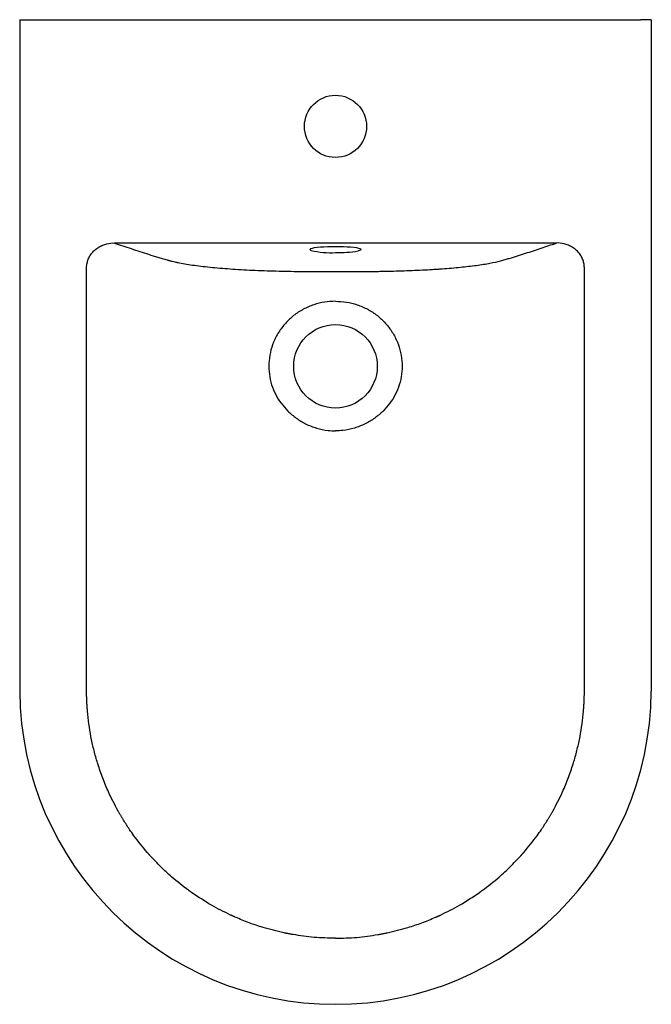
# Model space of a CAD drawing. Header units: millimetres. Extents: x 4731.203 to 4731.558, y 2577.672 to 2578.225.
import ezdxf

# ---------------------------------------------------------------- set-up
doc = ezdxf.new("R2010")
doc.units = ezdxf.units.MM
doc.layers.add('SANINDUSA', color=3, linetype='Continuous')

msp = doc.modelspace()

# ---------------------------------------------------------------- linework, layer by layer
at = {"layer": 'SANINDUSA'}
for p, q in [((4731.202835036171, 2578.225449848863), (4731.20888766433, 2578.22544985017)), ((4731.202835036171, 2578.225449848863), (4731.202835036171, 2577.847650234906)), ((4731.20888766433, 2578.22544985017), (4731.552086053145, 2578.22544985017)), ((4731.558154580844, 2578.225449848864), (4731.552086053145, 2578.22544985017)), ((4731.558154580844, 2578.225449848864), (4731.558154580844, 2577.847650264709)), ((4731.50473104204, 2578.099802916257), (4731.256242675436, 2578.099802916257))]:
    msp.add_line(p, q, dxfattribs=at)
at = {"layer": 'SANINDUSA', "flags": 128}
for points in [[(4731.366744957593, 2578.095622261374), (4731.366696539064, 2578.095640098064), (4731.36616537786, 2578.095909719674), (4731.365986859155, 2578.096186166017), (4731.36616537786, 2578.096462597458), (4731.366696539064, 2578.09673223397), (4731.36672906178, 2578.096744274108)], [(4731.36672906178, 2578.096744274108), (4731.367567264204, 2578.096988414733), (4731.368756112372, 2578.097224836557), (4731.370233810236, 2578.097435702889), (4731.371963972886, 2578.097615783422), (4731.373903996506, 2578.097760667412), (4731.376006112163, 2578.097866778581), (4731.378218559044, 2578.097931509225), (4731.380486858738, 2578.09795326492), (4731.382755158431, 2578.097931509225), (4731.384967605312, 2578.097866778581), (4731.38706972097, 2578.097760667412), (4731.389009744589, 2578.097615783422), (4731.39073990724, 2578.097435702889), (4731.392217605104, 2578.097224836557), (4731.393406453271, 2578.096988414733), (4731.394277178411, 2578.09673223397), (4731.394633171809, 2578.096574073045)], [(4731.394633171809, 2578.096574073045), (4731.394808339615, 2578.096462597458), (4731.39498685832, 2578.096186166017), (4731.394808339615, 2578.095909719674), (4731.394277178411, 2578.095640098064), (4731.393406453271, 2578.0953839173), (4731.39321604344, 2578.095339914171)]]:
    msp.add_lwpolyline(points, dxfattribs=at)
at = {"layer": 'SANINDUSA'}
for centre, radius in [((4731.380486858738, 2578.165449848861), 0.0175), ((4731.380486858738, 2578.030449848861), 0.02349999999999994)]:
    msp.add_circle(centre, radius, dxfattribs=at)
for centre, radius, start, end in [((4731.37836854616, 2578.149300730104), 0.05492254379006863, 257.7817555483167, 272.2103943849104), ((4731.381736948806, 2578.165577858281), 0.07116978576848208, 268.9935536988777, 279.2818781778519), ((4731.380494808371, 2577.849268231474), 0.177667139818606, 180.5217940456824, 359.4782155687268)]:
    msp.add_arc(centre, radius, start, end, dxfattribs=at)
for points, knots in [([(4731.240468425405, 2578.085519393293), (4731.240468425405, 2578.085519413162), (4731.240468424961, 2578.086311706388), (4731.240574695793, 2578.087899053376), (4731.241168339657, 2578.090215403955), (4731.242168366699, 2578.092385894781), (4731.24353261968, 2578.094359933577), (4731.245229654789, 2578.096070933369), (4731.247220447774, 2578.097509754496), (4731.249477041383, 2578.098646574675), (4731.252429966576, 2578.099505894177), (4731.254966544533, 2578.100121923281), (4731.256242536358, 2578.099802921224), (4731.256242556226, 2578.099802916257)], [0, 0, 0, 0, 2.502090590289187e-06, 0.09977692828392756, 0.19953089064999, 0.2993537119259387, 0.3991999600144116, 0.5003895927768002, 0.601626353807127, 0.708739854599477, 0.8159048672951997, 0.9999971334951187, 1, 1, 1, 1]), ([(4731.256242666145, 2578.099802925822), (4731.256971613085, 2578.099556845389), (4731.259280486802, 2578.098777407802), (4731.263186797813, 2578.097465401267), (4731.26799074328, 2578.095868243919), (4731.272871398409, 2578.094274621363), (4731.277029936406, 2578.092950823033), (4731.280444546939, 2578.091895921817), (4731.282640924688, 2578.091235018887), (4731.284411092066, 2578.090710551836), (4731.285548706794, 2578.090376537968), (4731.286437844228, 2578.090119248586), (4731.287132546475, 2578.089923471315), (4731.287825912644, 2578.089737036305), (4731.288823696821, 2578.089483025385), (4731.290150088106, 2578.089171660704), (4731.292449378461, 2578.088683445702), (4731.29564785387, 2578.088094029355), (4731.299961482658, 2578.087428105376), (4731.304716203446, 2578.086810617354), (4731.309860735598, 2578.086247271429), (4731.315368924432, 2578.08573800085), (4731.321222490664, 2578.085284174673), (4731.327358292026, 2578.084891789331), (4731.333740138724, 2578.084560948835), (4731.340292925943, 2578.084292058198), (4731.347014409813, 2578.084081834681), (4731.353838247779, 2578.083927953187), (4731.359563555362, 2578.08384192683), (4731.364184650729, 2578.083793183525), (4731.367619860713, 2578.083765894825), (4731.37110776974, 2578.083745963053), (4731.374402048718, 2578.083733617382), (4731.377545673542, 2578.083726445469), (4731.3795103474, 2578.083725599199), (4731.380486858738, 2578.083725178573)], [0, 0, 0, 0, 0.03219803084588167, 0.1019843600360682, 0.1717686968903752, 0.2415482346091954, 0.3113250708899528, 0.3462151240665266, 0.3811092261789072, 0.399078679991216, 0.4160080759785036, 0.4256164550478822, 0.4334365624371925, 0.4422580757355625, 0.450805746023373, 0.4680929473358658, 0.4854188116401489, 0.5200670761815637, 0.5549486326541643, 0.5897114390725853, 0.6241529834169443, 0.6585592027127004, 0.6932931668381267, 0.7280874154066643, 0.7623674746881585, 0.7972039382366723, 0.8316901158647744, 0.8663588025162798, 0.901215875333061, 0.9181650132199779, 0.9359233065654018, 0.9528439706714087, 0.9705332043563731, 0.9853539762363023, 1, 1, 1, 1]), ([(4731.380486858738, 2578.08372517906), (4731.382558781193, 2578.083725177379), (4731.384631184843, 2578.08372844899), (4731.388776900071, 2578.083741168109), (4731.390850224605, 2578.083750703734), (4731.394998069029, 2578.083777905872), (4731.397072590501, 2578.083795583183), (4731.400185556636, 2578.083830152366), (4731.401223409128, 2578.083843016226), (4731.403299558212, 2578.083871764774), (4731.404338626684, 2578.083887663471), (4731.409519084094, 2578.083975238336), (4731.41359775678, 2578.084071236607), (4731.421599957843, 2578.084325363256), (4731.425524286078, 2578.084483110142), (4731.431281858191, 2578.084771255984), (4731.433179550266, 2578.08487587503), (4731.435992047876, 2578.08504658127), (4731.436925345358, 2578.085105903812), (4731.438764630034, 2578.085228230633), (4731.439671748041, 2578.085291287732), (4731.444145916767, 2578.085615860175), (4731.447529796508, 2578.08590507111), (4731.45391514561, 2578.086541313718), (4731.456915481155, 2578.086888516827), (4731.461109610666, 2578.087455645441), (4731.462461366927, 2578.087653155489), (4731.46501608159, 2578.088056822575), (4731.466224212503, 2578.088263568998), (4731.469645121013, 2578.088898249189), (4731.471656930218, 2578.089340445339), (4731.474255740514, 2578.090033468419), (4731.475056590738, 2578.090269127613), (4731.476662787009, 2578.090740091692), (4731.477459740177, 2578.090975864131), (4731.479831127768, 2578.091684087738), (4731.481382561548, 2578.092157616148), (4731.484430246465, 2578.093107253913), (4731.48593010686, 2578.093583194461), (4731.490382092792, 2578.095013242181), (4731.493288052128, 2578.095969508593), (4731.499041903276, 2578.097884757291), (4731.50189096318, 2578.098843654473), (4731.504731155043, 2578.099802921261)], [0, 0, 0, 0, 0.0312500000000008, 0.0312500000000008, 0.0625000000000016, 0.0625000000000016, 0.09375000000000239, 0.09375000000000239, 0.1093750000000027, 0.1093750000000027, 0.1250000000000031, 0.1250000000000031, 0.1875000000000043, 0.1875000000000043, 0.2500000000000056, 0.2500000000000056, 0.2812500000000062, 0.2812500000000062, 0.2968750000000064, 0.2968750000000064, 0.3125000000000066, 0.3125000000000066, 0.3750000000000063, 0.3750000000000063, 0.4375000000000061, 0.4375000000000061, 0.4687500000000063, 0.4687500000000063, 0.5000000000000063, 0.5000000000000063, 0.562500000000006, 0.562500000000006, 0.593750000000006, 0.593750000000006, 0.6250000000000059, 0.6250000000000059, 0.6875000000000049, 0.6875000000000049, 0.7500000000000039, 0.7500000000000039, 0.875000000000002, 0.875000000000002, 1, 1, 1, 1]), ([(4731.52050529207, 2578.085519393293), (4731.52050529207, 2578.085519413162), (4731.520505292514, 2578.086311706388), (4731.520399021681, 2578.087899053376), (4731.519805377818, 2578.090215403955), (4731.518805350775, 2578.092385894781), (4731.517441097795, 2578.094359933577), (4731.515744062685, 2578.096070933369), (4731.513753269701, 2578.097509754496), (4731.511496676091, 2578.098646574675), (4731.5085437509, 2578.099505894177), (4731.506007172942, 2578.100121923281), (4731.504731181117, 2578.099802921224), (4731.504731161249, 2578.099802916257)], [0, 0, 0, 0, 2.502090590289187e-06, 0.09977692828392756, 0.19953089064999, 0.2993537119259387, 0.3991999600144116, 0.5003895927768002, 0.601626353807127, 0.708739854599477, 0.8159048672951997, 0.9999971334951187, 1, 1, 1, 1]), ([(4731.240465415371, 2577.867517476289), (4731.240464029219, 2577.871517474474), (4731.240457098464, 2577.891517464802), (4731.240444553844, 2577.937851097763), (4731.240413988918, 2578.006518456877), (4731.240450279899, 2578.059185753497), (4731.240468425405, 2578.085519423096)], [0, 0, 0, 0, 0.05504534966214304, 0.2752267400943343, 0.6376130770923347, 1, 1, 1, 1]), ([(4731.520508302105, 2577.867517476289), (4731.520509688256, 2577.871517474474), (4731.520516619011, 2577.891517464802), (4731.52052916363, 2577.937851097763), (4731.520559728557, 2578.006518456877), (4731.520523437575, 2578.059185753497), (4731.52050529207, 2578.085519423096)], [0, 0, 0, 0, 0.05504534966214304, 0.2752267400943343, 0.6376130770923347, 1, 1, 1, 1]), ([(4731.380486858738, 2578.067073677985), (4731.378423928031, 2578.06697752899), (4731.374298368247, 2578.066785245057), (4731.368164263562, 2578.065237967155), (4731.362275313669, 2578.062700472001), (4731.35685817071, 2578.059159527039), (4731.352186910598, 2578.054763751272), (4731.348381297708, 2578.049720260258), (4731.345526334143, 2578.044136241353), (4731.343665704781, 2578.038222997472), (4731.342872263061, 2578.032106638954), (4731.343106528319, 2578.026012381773), (4731.344416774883, 2578.020098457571), (4731.346670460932, 2578.014586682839), (4731.34979429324, 2578.00959164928), (4731.353694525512, 2578.005101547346), (4731.358340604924, 2578.00119812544), (4731.36375411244, 2577.997910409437), (4731.369785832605, 2577.995553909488), (4731.375490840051, 2577.994339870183), (4731.3790876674, 2577.994221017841), (4731.380486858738, 2577.994174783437)], [0, 0, 0, 0, 0.0533369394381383, 0.1066660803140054, 0.1626627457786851, 0.2186529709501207, 0.273278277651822, 0.3278997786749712, 0.3813745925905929, 0.4348358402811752, 0.4875366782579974, 0.5402253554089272, 0.5918666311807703, 0.6435148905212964, 0.6936246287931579, 0.7437500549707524, 0.7969297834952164, 0.8501008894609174, 0.9069556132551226, 0.963805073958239, 0.9999999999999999, 0.9999999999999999, 0.9999999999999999, 0.9999999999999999]), ([(4731.380486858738, 2578.067073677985), (4731.382549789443, 2578.06697752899), (4731.386675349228, 2578.066785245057), (4731.392809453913, 2578.065237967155), (4731.398698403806, 2578.062700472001), (4731.404115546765, 2578.059159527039), (4731.408786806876, 2578.054763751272), (4731.412592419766, 2578.049720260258), (4731.415447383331, 2578.044136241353), (4731.417308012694, 2578.038222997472), (4731.418101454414, 2578.032106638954), (4731.417867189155, 2578.026012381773), (4731.416556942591, 2578.020098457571), (4731.414303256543, 2578.014586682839), (4731.411179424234, 2578.00959164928), (4731.407279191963, 2578.005101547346), (4731.402633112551, 2578.00119812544), (4731.397219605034, 2577.997910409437), (4731.39118788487, 2577.995553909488), (4731.385482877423, 2577.994339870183), (4731.381886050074, 2577.994221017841), (4731.380486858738, 2577.994174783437)], [0, 0, 0, 0, 0.0533369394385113, 0.1066660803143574, 0.1626627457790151, 0.2186529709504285, 0.2732782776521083, 0.327899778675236, 0.3813745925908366, 0.4348358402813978, 0.4875366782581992, 0.5402253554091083, 0.5918666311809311, 0.6435148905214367, 0.6936246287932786, 0.7437500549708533, 0.7969297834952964, 0.8501008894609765, 0.9069556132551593, 0.9638050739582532, 0.9999999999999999, 0.9999999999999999, 0.9999999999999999, 0.9999999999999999]), ([(4731.240470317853, 2577.853436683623), (4731.240468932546, 2577.857436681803), (4731.240467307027, 2577.862130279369), (4731.240465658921, 2577.866823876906), (4731.240465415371, 2577.867517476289)], [0, 0, 0, 0, 0.8522243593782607, 1, 1, 1, 1]), ([(4731.520503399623, 2577.853436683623), (4731.520504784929, 2577.857436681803), (4731.520506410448, 2577.862130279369), (4731.520508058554, 2577.866823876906), (4731.520508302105, 2577.867517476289)], [0, 0, 0, 0, 0.8522243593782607, 1, 1, 1, 1]), ([(4731.246368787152, 2577.808182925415), (4731.245673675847, 2577.810491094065), (4731.245039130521, 2577.812814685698), (4731.243891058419, 2577.817492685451), (4731.24337715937, 2577.819849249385), (4731.242022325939, 2577.826946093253), (4731.241368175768, 2577.831713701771), (4731.240962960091, 2577.836517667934)], [0, 0, 0, 0, 0.2499999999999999, 0.2499999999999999, 0.4999999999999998, 0.4999999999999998, 1, 1, 1, 1]), ([(4731.514604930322, 2577.808182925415), (4731.515300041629, 2577.810491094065), (4731.515934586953, 2577.812814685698), (4731.517082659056, 2577.817492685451), (4731.517596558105, 2577.819849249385), (4731.518951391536, 2577.826946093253), (4731.519605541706, 2577.831713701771), (4731.520010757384, 2577.836517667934)], [0, 0, 0, 0, 0.2499999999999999, 0.2499999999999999, 0.4999999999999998, 0.4999999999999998, 1, 1, 1, 1]), ([(4731.258203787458, 2577.780319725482), (4731.256332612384, 2577.783861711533), (4731.253151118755, 2577.789884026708), (4731.249460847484, 2577.798783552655), (4731.247686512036, 2577.804114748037), (4731.246797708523, 2577.806785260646)], [0, 0, 0, 0, 0.4161261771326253, 0.7075248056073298, 1, 1, 1, 1]), ([(4731.502769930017, 2577.780319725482), (4731.504641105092, 2577.783861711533), (4731.507822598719, 2577.789884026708), (4731.511512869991, 2577.798783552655), (4731.513287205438, 2577.804114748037), (4731.514176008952, 2577.806785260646)], [0, 0, 0, 0, 0.4161261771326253, 0.7075248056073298, 1, 1, 1, 1]), ([(4731.274597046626, 2577.75704196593), (4731.272034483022, 2577.760122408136), (4731.268552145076, 2577.764308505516), (4731.265449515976, 2577.768779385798), (4731.264630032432, 2577.769960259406)], [0, 0, 0, 0, 0.7358744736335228, 1, 1, 1, 1]), ([(4731.486376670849, 2577.75704196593), (4731.488939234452, 2577.760122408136), (4731.492421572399, 2577.764308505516), (4731.495524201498, 2577.768779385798), (4731.496343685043, 2577.769960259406)], [0, 0, 0, 0, 0.7358744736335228, 1, 1, 1, 1]), ([(4731.297832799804, 2577.735721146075), (4731.294654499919, 2577.738158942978), (4731.289215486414, 2577.742330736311), (4731.282078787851, 2577.748933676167), (4731.278183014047, 2577.75310439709), (4731.27623145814, 2577.7551936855)], [0, 0, 0, 0, 0.4123239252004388, 0.7056084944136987, 1, 1, 1, 1]), ([(4731.463140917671, 2577.735721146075), (4731.466319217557, 2577.738158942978), (4731.47175823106, 2577.742330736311), (4731.478894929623, 2577.748933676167), (4731.482790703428, 2577.75310439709), (4731.484742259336, 2577.7551936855)], [0, 0, 0, 0, 0.4123239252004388, 0.7056084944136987, 1, 1, 1, 1]), ([(4731.321404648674, 2577.721832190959), (4731.317807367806, 2577.72360010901), (4731.310203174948, 2577.727337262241), (4731.303168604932, 2577.732062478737), (4731.2994618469, 2577.734552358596)], [0, 0, 0, 0, 0.4730654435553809, 1, 1, 1, 1]), ([(4731.439569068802, 2577.721832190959), (4731.443166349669, 2577.72360010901), (4731.450770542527, 2577.727337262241), (4731.457805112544, 2577.732062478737), (4731.461511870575, 2577.734552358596)], [0, 0, 0, 0, 0.4730654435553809, 1, 1, 1, 1]), ([(4731.351384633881, 2577.711824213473), (4731.347488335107, 2577.712753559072), (4731.340894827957, 2577.7143262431), (4731.331827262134, 2577.71738157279), (4731.326703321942, 2577.71952368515), (4731.324136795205, 2577.720596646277)], [0, 0, 0, 0, 0.4189421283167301, 0.7089543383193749, 1, 1, 1, 1]), ([(4731.409589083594, 2577.711824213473), (4731.413485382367, 2577.712753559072), (4731.420078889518, 2577.7143262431), (4731.429146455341, 2577.71738157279), (4731.434270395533, 2577.71952368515), (4731.43683692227, 2577.720596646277)], [0, 0, 0, 0, 0.4189421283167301, 0.7089543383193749, 1, 1, 1, 1]), ([(4731.380486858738, 2577.708755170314), (4731.376496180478, 2577.708842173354), (4731.368488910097, 2577.709016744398), (4731.360570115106, 2577.710216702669), (4731.356597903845, 2577.710818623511)], [0, 0, 0, 0, 0.4983818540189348, 1, 1, 1, 1]), ([(4731.380486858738, 2577.708755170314), (4731.384477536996, 2577.708842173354), (4731.392484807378, 2577.709016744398), (4731.400403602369, 2577.710216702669), (4731.40437581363, 2577.710818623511)], [0, 0, 0, 0, 0.4983818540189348, 1, 1, 1, 1])]:
    msp.add_open_spline(points, degree=3, knots=knots, dxfattribs=at)
for points, degree in [([(4731.240470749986, 2577.85199541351), (4731.240470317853, 2577.853436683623)], 1), ([(4731.240471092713, 2577.850072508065), (4731.240470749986, 2577.85199541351)], 1), ([(4731.520502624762, 2577.850072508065), (4731.520502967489, 2577.85199541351)], 1), ([(4731.520502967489, 2577.85199541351), (4731.520503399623, 2577.853436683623)], 1), ([(4731.240481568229, 2577.846635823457), (4731.240471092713, 2577.850072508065)], 1), ([(4731.2405113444, 2577.844829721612), (4731.24049658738, 2577.845431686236), (4731.240487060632, 2577.846033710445), (4731.240481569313, 2577.846635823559)], 3), ([(4731.240675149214, 2577.840671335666), (4731.240511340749, 2577.844829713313)], 1), ([(4731.520298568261, 2577.840671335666), (4731.520462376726, 2577.844829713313)], 1), ([(4731.520462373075, 2577.844829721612), (4731.520477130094, 2577.845431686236), (4731.520486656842, 2577.846033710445), (4731.520492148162, 2577.846635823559)], 3), ([(4731.520492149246, 2577.846635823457), (4731.520502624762, 2577.850072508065)], 1), ([(4731.240962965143, 2577.836517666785), (4731.240675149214, 2577.840671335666)], 1), ([(4731.520010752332, 2577.836517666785), (4731.520298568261, 2577.840671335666)], 1), ([(4731.246775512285, 2577.806856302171), (4731.246637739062, 2577.807297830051), (4731.24650216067, 2577.807740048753), (4731.246368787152, 2577.808182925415)], 3), ([(4731.51419820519, 2577.806856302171), (4731.514335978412, 2577.807297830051), (4731.514471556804, 2577.807740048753), (4731.514604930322, 2577.808182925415)], 3), ([(4731.261193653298, 2577.77524683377), (4731.258275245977, 2577.78019252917)], 1), ([(4731.499780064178, 2577.77524683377), (4731.502698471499, 2577.78019252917)], 1), ([(4731.264630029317, 2577.76996025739), (4731.26344480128, 2577.771696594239), (4731.262299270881, 2577.773458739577), (4731.261193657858, 2577.775246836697)], 3), ([(4731.496343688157, 2577.76996025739), (4731.497528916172, 2577.771696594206), (4731.49867444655, 2577.77345873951), (4731.499780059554, 2577.775246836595)], 3), ([(4731.27623145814, 2577.7551936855), (4731.274597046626, 2577.75704196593)], 1), ([(4731.484742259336, 2577.7551936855), (4731.486376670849, 2577.75704196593)], 1), ([(4731.2994618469, 2577.734552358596), (4731.297832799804, 2577.735721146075)], 1), ([(4731.461511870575, 2577.734552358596), (4731.463140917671, 2577.735721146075)], 1), ([(4731.321709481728, 2577.721690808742), (4731.321404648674, 2577.721832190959)], 1), ([(4731.322011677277, 2577.721551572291), (4731.321709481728, 2577.721690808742)], 1), ([(4731.322216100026, 2577.721457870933), (4731.322147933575, 2577.721489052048), (4731.322079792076, 2577.721520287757), (4731.322011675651, 2577.721551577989)], 3), ([(4731.324136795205, 2577.720596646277), (4731.322216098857, 2577.72145787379)], 1), ([(4731.43683692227, 2577.720596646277), (4731.438757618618, 2577.72145787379)], 1), ([(4731.438757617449, 2577.721457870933), (4731.438825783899, 2577.721489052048), (4731.438893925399, 2577.721520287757), (4731.438962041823, 2577.721551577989)], 3), ([(4731.438962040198, 2577.721551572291), (4731.439264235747, 2577.721690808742)], 1), ([(4731.439264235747, 2577.721690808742), (4731.439569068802, 2577.721832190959)], 1), ([(4731.356597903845, 2577.710818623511), (4731.351384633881, 2577.711824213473)], 1), ([(4731.40437581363, 2577.710818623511), (4731.409589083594, 2577.711824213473)], 1)]:
    msp.add_open_spline(points, degree=degree, dxfattribs=at)

doc.saveas('drawing.dxf')
